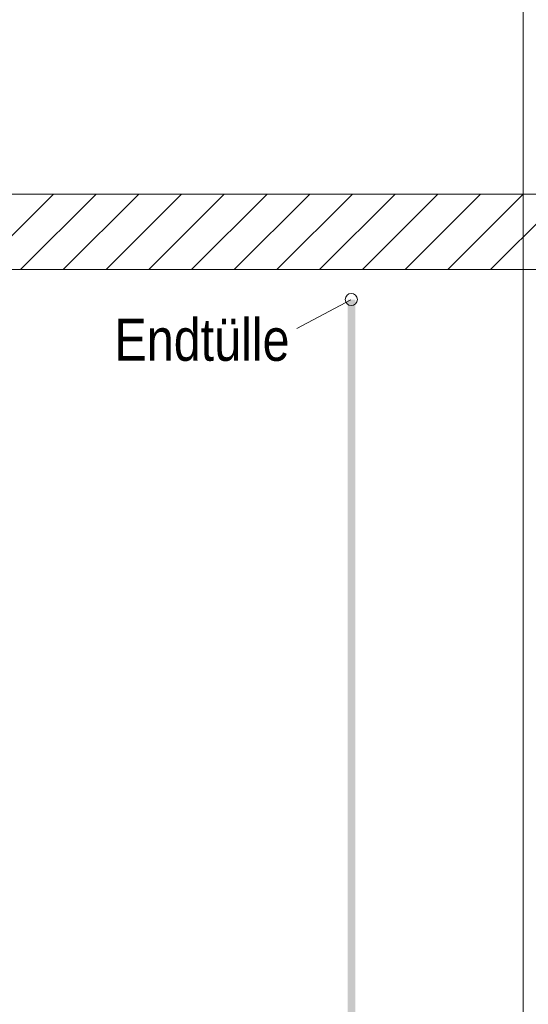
# Model space of a CAD drawing. Extents: x -620 to 300, y 62 to 1162.
# Tile 108 of 256: x 135 to 152, y 795 to 827. Entities that reach past the tile are written whole.
import ezdxf
from ezdxf.lldxf.tags import DXFTag

# ---------------------------------------------------------------- set-up
doc = ezdxf.new("R2010")
doc.units = 0
doc.layers.get('0').update_dxf_attribs({"lineweight": 13})
for name, color, linetype, lineweight, true_color in [('E_Betonbaudose', 1, 'Continuous', 13, 0xff0000), ('E_Detail_Beschriftung', 7, 'Continuous', 13, 0x009900), ('E_Detail_Wandschraffur', 7, 'Continuous', 5, 0xc0c0c0)]:
    doc.layers.add(name, color=color, linetype=linetype, lineweight=lineweight, true_color=true_color)
doc.layers.add('E_Detail_Linie_Text_Bem', color=7, linetype='Continuous', lineweight=13)
doc.styles.get("Standard").update_dxf_attribs({"font": 'ARIALN.TTF'})
tags = doc.linetypes.add('fein_strichliert', pattern=[4, 1, -2, 1]).pattern_tags.tags
tags[8:9] = [DXFTag(74, 4), DXFTag(75, 0), DXFTag(340, '0'), DXFTag(46, 0.0), DXFTag(50, 0.0), DXFTag(44, 0.0), DXFTag(45, 0.0)]
tags[6:7] = [DXFTag(74, 4), DXFTag(75, 0), DXFTag(340, '0'), DXFTag(46, 0.0), DXFTag(50, 0.0), DXFTag(44, 0.0), DXFTag(45, 0.0)]
tags[4:5] = [DXFTag(74, 4), DXFTag(75, 0), DXFTag(340, '0'), DXFTag(46, 0.0), DXFTag(50, 0.0), DXFTag(44, 0.0), DXFTag(45, 0.0)]
tags = doc.linetypes.add('fein_strichliert-A06G94EV8I', pattern=[4, 1, -2, 1]).pattern_tags.tags
tags[8:9] = [DXFTag(74, 4), DXFTag(75, 0), DXFTag(340, '0'), DXFTag(46, 0.0), DXFTag(50, 0.0), DXFTag(44, 0.0), DXFTag(45, 0.0)]
tags[6:7] = [DXFTag(74, 4), DXFTag(75, 0), DXFTag(340, '0'), DXFTag(46, 0.0), DXFTag(50, 0.0), DXFTag(44, 0.0), DXFTag(45, 0.0)]
tags[4:5] = [DXFTag(74, 4), DXFTag(75, 0), DXFTag(340, '0'), DXFTag(46, 0.0), DXFTag(50, 0.0), DXFTag(44, 0.0), DXFTag(45, 0.0)]

# ---------------------------------------------------------------- blocks, each defined once
blk = doc.blocks.new('Referenz-A06G94EY8I')
at = {"layer": 'E_Betonbaudose', "linetype": 'Continuous', "ltscale": 0.13}
blk.add_circle((145.715, 818.101), 0.2, dxfattribs=at)
at = {"layer": 'E_Detail_Linie_Text_Bem', "linetype": 'fein_strichliert-A06G94EV8I', "ltscale": 0.65}
blk.add_line((151.401, 778.283), (151.401, 831.163), dxfattribs=at)
at = {"layer": 'E_Detail_Linie_Text_Bem', "linetype": 'Continuous', "ltscale": 0.13}
for p, q in [((160.291, 821.591), (108.964, 821.591)), ((108.964, 819.091), (157.791, 819.091)), ((119.357, 819.091), (160.291, 819.091))]:
    blk.add_line(p, q, dxfattribs=at)
at = {"layer": 'E_Detail_Linie_Text_Bem', "color": 0, "linetype": 'Continuous', "ltscale": 0.13}
blk.add_line((143.913, 817.139), (145.702, 818.091), dxfattribs=at)
at = {"layer": 'E_Detail_Linie_Text_Bem', "linetype": 'Continuous', "ltscale": 0.13}
blk.add_solid([(145.849, 818.092), (145.849, 784.091), (145.599, 818.091), (145.599, 784.091)], dxfattribs=at)
at = {"layer": 'E_Detail_Wandschraffur', "linetype": 'ByBlock', "ltscale": 0.13}
for p, q in [((133.353, 819.091), (135.853, 821.591)), ((136.181, 819.091), (138.681, 821.591)), ((139.01, 819.091), (141.51, 821.591)), ((141.838, 819.091), (144.338, 821.591)), ((144.667, 819.091), (147.167, 821.591)), ((147.495, 819.091), (149.995, 821.591)), ((150.324, 819.091), (152.824, 821.591))]:
    blk.add_line(p, q, dxfattribs=at)
at = {"layer": 'E_Detail_Wandschraffur', "linetype": 'fein_strichliert', "ltscale": 0.13}
for p, q in [((134.767, 819.091), (137.267, 821.591)), ((137.596, 819.091), (140.096, 821.591)), ((140.424, 819.091), (142.924, 821.591)), ((143.252, 819.091), (145.752, 821.591)), ((146.081, 819.091), (148.581, 821.591)), ((148.909, 819.091), (151.409, 821.591))]:
    blk.add_line(p, q, dxfattribs=at)
at = {"layer": 'E_Detail_Beschriftung', "linetype": 'Continuous', "ltscale": 0.13, "insert": (137.875, 817.471), "char_height": 1.4, "attachment_point": 1}
blk.add_mtext('{\\fArial Narrow;Endtülle}', dxfattribs=at)

msp = doc.modelspace()

# ---------------------------------------------------------------- block references
at = {"color": 8, "lineweight": 25, "ltscale": 0.25, "true_color": 0x808080}
msp.add_blockref('Referenz-A06G94EY8I', (0, 0), dxfattribs=at)

doc.saveas('drawing.dxf')
